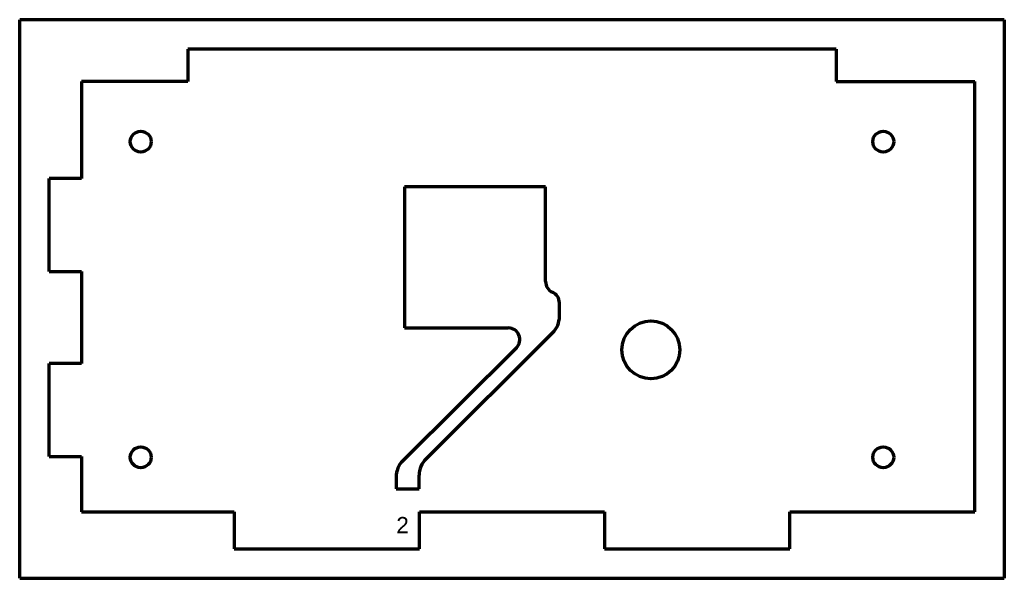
# Model space of a CAD drawing. Header units: millimetres. Extents: x 39 to 251, y 52 to 173.
import ezdxf

# ---------------------------------------------------------------- set-up
doc = ezdxf.new("R2010")
doc.units = ezdxf.units.MM
doc.layers.add('1', color=7, linetype='Continuous', true_color=0xffffff)
doc.styles.add('Arial', font='Arial')

msp = doc.modelspace()

# ---------------------------------------------------------------- linework, layer by layer
at = {"layer": '1', "color": 8, "linetype": 'Continuous', "lineweight": 70}
for p, q in [((38.689389, 52.14799), (38.689389, 172.84799)), ((251.389389, 172.84799), (38.689389, 172.84799)), ((251.389389, 172.84799), (251.389389, 52.14799)), ((38.689389, 52.14799), (251.389389, 52.14799))]:
    msp.add_line(p, q, dxfattribs=at)
at = {"layer": '1', "color": 175, "linetype": 'Continuous', "lineweight": 70}
for p, q in [((215.039389, 166.49799), (75.039389, 166.49799)), ((75.039389, 166.49799), (75.039389, 159.49799)), ((215.039389, 166.49799), (215.039389, 159.49799)), ((75.039389, 159.49799), (52.039389, 159.49799)), ((52.039389, 159.49799), (52.039389, 138.54799)), ((215.039389, 159.49799), (245.039389, 159.49799)), ((245.039389, 66.49799), (245.039389, 159.49799)), ((52.039389, 138.54799), (45.039389, 138.54799)), ((45.039389, 118.44799), (45.039389, 138.54799)), ((121.789389, 136.74799), (121.789389, 106.24799)), ((152.289389, 136.74799), (121.789389, 136.74799)), ((152.289389, 116.24799), (152.289389, 136.74799)), ((45.039389, 118.44799), (52.039389, 118.44799)), ((52.039389, 118.44799), (52.039389, 98.54799)), ((155.289389, 108.742907), (155.289389, 111.665415)), ((121.789389, 106.24799), (144.235091, 106.24799)), ((126.461615, 77.963775), (153.817163, 105.19963)), ((145.998978, 101.976352), (121.461615, 77.546351)), ((45.039389, 78.44799), (45.039389, 98.54799)), ((52.039389, 98.54799), (45.039389, 98.54799)), ((45.039389, 78.44799), (52.039389, 78.44799)), ((52.039389, 78.44799), (52.039389, 66.49799)), ((119.989389, 74.003074), (119.989389, 71.49799)), ((124.989389, 71.49799), (124.989389, 74.420498)), ((119.989389, 71.49799), (124.989389, 71.49799)), ((52.039389, 66.49799), (84.989389, 66.49799)), ((84.989389, 66.49799), (84.989389, 58.49799)), ((125.089389, 58.49799), (125.089389, 66.49799)), ((125.089389, 66.49799), (164.989389, 66.49799)), ((164.989389, 66.49799), (164.989389, 58.49799)), ((205.089389, 58.49799), (205.089389, 66.49799)), ((205.089389, 66.49799), (245.039389, 66.49799)), ((84.989389, 58.49799), (125.089389, 58.49799)), ((164.989389, 58.49799), (205.089389, 58.49799))]:
    msp.add_line(p, q, dxfattribs=at)
for centre, radius in [((64.839389, 146.49799), 2.25), ((225.239389, 146.49799), 2.25), ((175.039389, 101.49799), 6.25), ((64.839389, 78.29799), 2.25), ((225.239389, 78.29799), 2.25)]:
    msp.add_circle(centre, radius, dxfattribs=at)
for centre, radius, start, end in [((154.789389, 116.24799), 2.5, 180, 246.421822), ((152.789389, 111.665415), 2.5, 0, 66.421822), ((150.289389, 108.742907), 5, 314.874378, 0), ((144.235091, 103.74799), 2.5, 314.874378, 90), ((124.989389, 74.003074), 5, 134.874378, 180), ((129.989389, 74.420498), 5, 134.874378, 180)]:
    msp.add_arc(centre, radius, start, end, dxfattribs=at)

# ---------------------------------------------------------------- texts
at = {"layer": '1', "color": 18, "linetype": 'Continuous', "lineweight": 13, "insert": (120.044045, 55.788859), "char_height": 3.5, "attachment_point": 7, "line_spacing_factor": 1.047437, "style": 'Arial'}
msp.add_mtext('\\fArial|b0|i0;\\W1.0000;2\\P ', dxfattribs=at)

doc.saveas('drawing.dxf')
